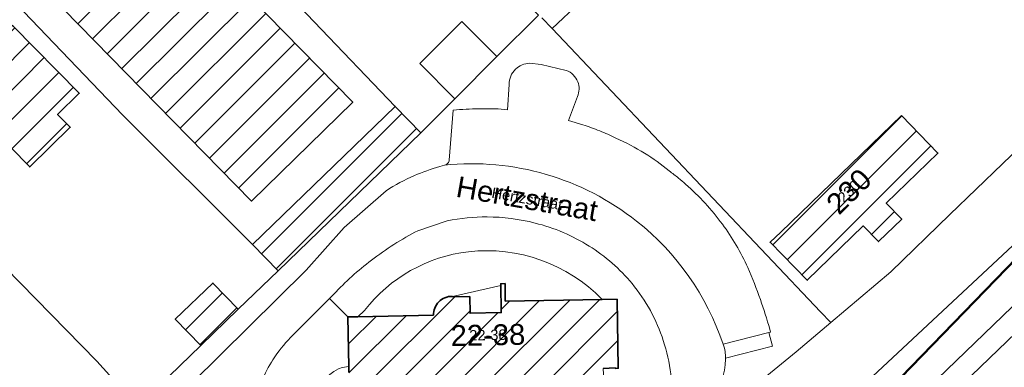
# Model space of a CAD drawing. Header units: metres. Extents: x 124322 to 125871, y 483990 to 485142.
# Tile 24 of 61: x 124645 to 124739, y 484557 to 484591. Entities that reach past the tile are written whole.
import ezdxf
from ezdxf.enums import TextEntityAlignment as Align

# ---------------------------------------------------------------- set-up
doc = ezdxf.new("R2010")
doc.units = ezdxf.units.M
for name, color, linetype, lineweight in [('00_GEO_Arcering', 252, 'Continuous', 15), ('B-RO-OG-BEBOUWING-GV', 7, 'Continuous', 35), ('B-RO-OG-BEBOUWING-T18', 7, 'Continuous', 18), ('B-RO-OG-BEBOUWING-T18 @ 0.5', 7, 'Continuous', 18), ('B-RO-OG-BEBOUWING-T18 @ 1', 7, 'Continuous', 18), ('B-RO-OG-BEBOUWING_LUIFEL-GV', 7, 'Continuous', 18), ('B-RO-OG-TERREIN_CULTUURSCHEIDING-GV', 7, 'Continuous', 0), ('B-RO-OG-TERREIN_ERF-GV', 7, 'Continuous', 0), ('B-RO-OG-TOPOGRAFIE-T18', 7, 'Continuous', 18), ('B-RO-OG-TOPOGRAFIE-T18 @ 0.5', 7, 'Continuous', 18), ('B-RO-OG-TOPOGRAFIE-T18 @ 1', 7, 'Continuous', 18), ('B-RO-OG-WATER-GV', 151, 'Continuous', 13), ('B-RO-VH-VERHARDING_OPEN-GV', 7, 'Continuous', 9)]:
    doc.layers.add(name, color=color, linetype=linetype, lineweight=lineweight)
doc.layers.add('KLICGRENS', color=6, linetype='Continuous', lineweight=50, true_color=0xff00ff)
doc.styles.add('IBstijl', font='arial.ttf', dxfattribs={"height": 2})
pattern_1 = [(45, (0, 0), (-1.414213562, 1.414213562), [])]

# ---------------------------------------------------------------- blocks, each defined once
blk = doc.blocks.new('*U155')
at = {"layer": 'B-RO-OG-TOPOGRAFIE-T18 @ 0.5', "style": 'IBstijl'}
blk.add_text('Hertzstraat', height=1, rotation=-10, dxfattribs=at).set_placement((124693.401, 484573.622), align=Align.MIDDLE)
at = {"layer": 'B-RO-OG-TOPOGRAFIE-T18 @ 1', "style": 'IBstijl'}
blk.add_text('Hertzstraat', height=2, rotation=-10, dxfattribs=at).set_placement((124693.401, 484573.622), align=Align.MIDDLE)
blk = doc.blocks.new('*U193')
at = {"layer": 'B-RO-OG-BEBOUWING-T18 @ 0.5', "style": 'IBstijl'}
blk.add_text('230', height=1, rotation=44.8, dxfattribs=at).set_placement((124724.209, 484574.34), align=Align.MIDDLE)
at = {"layer": 'B-RO-OG-BEBOUWING-T18 @ 1', "style": 'IBstijl'}
blk.add_text('230', height=2, rotation=44.8, dxfattribs=at).set_placement((124724.209, 484574.34), align=Align.MIDDLE)
blk = doc.blocks.new('*U200')
at = {"layer": 'B-RO-OG-BEBOUWING-T18 @ 0.5', "style": 'IBstijl'}
blk.add_text('22-38', height=1, rotation=1.1, dxfattribs=at).set_placement((124689.658, 484560.573), align=Align.MIDDLE)
at = {"layer": 'B-RO-OG-BEBOUWING-T18 @ 1', "style": 'IBstijl'}
blk.add_text('22-38', height=2, rotation=1.1, dxfattribs=at).set_placement((124689.658, 484560.573), align=Align.MIDDLE)

msp = doc.modelspace()

# ---------------------------------------------------------------- hatches: boundary and pattern name
at = {"layer": '00_GEO_Arcering'}
h = msp.add_hatch(dxfattribs=at)
h.set_pattern_fill('BEBOUWING', color=256)
h.set_pattern_definition(pattern_1)
h.paths.add_polyline_path([(124648.999, 484591.819), (124667.02, 484573.401), (124676.71, 484582.881), (124658.689, 484601.299)])
h = msp.add_hatch(dxfattribs=at)
h.set_pattern_fill('BEBOUWING', color=256)
h.set_pattern_definition(pattern_1)
h.paths.add_polyline_path([(124638.282, 484584.307), (124645.79, 484576.67), (124649.669, 484580.485), (124648.467, 484581.707), (124650.539, 484583.744), (124644.189, 484590.199), (124642.938, 484590.592), (124642.049, 484589.67), (124642.376, 484588.417), (124638.362, 484584.47), (124638.405, 484584.428)])
h = msp.add_hatch(dxfattribs=at)
h.set_pattern_fill('BEBOUWING', color=256)
h.set_pattern_definition(pattern_1)
h.paths.add_polyline_path([(124683.225, 484579.956), (124680.79, 484582.47), (124667.13, 484569.24), (124669.565, 484566.726)])
h = msp.add_hatch(dxfattribs=at)
h.set_pattern_fill('BEBOUWING', color=256)
h.set_pattern_definition(pattern_1)
h.paths.add_polyline_path([(124729.239, 484581.613), (124717.686, 484570.441), (124716.674, 484569.463), (124720.223, 484565.812), (124725.582, 484571.029), (124727.048, 484569.517), (124729.273, 484571.683), (124727.792, 484573.203), (124732.736, 484578.009)])
h = msp.add_hatch(dxfattribs=at)
h.set_pattern_fill('BEBOUWING', color=256)
h.set_pattern_definition(pattern_1)
h.paths.add_polyline_path([(124665.759, 484563.04), (124663.324, 484565.554), (124659.732, 484562.075), (124662.167, 484559.561)])
h = msp.add_hatch(dxfattribs=at)
h.set_pattern_fill('BEBOUWING', color=256)
h.set_pattern_definition(pattern_1)
edge = h.paths.add_edge_path()
edge.add_line((124684.456, 484562.467), (124677.207, 484562.322))
edge.add_line((124677.207, 484562.322), (124676.255, 484562.302))
edge.add_line((124676.255, 484562.302), (124676.338, 484557.548))
edge.add_line((124676.338, 484557.548), (124676.347, 484557.023))
edge.add_line((124676.347, 484557.023), (124676.349, 484556.892))
edge.add_line((124676.349, 484556.892), (124676.662, 484556.896))
edge.add_line((124676.662, 484556.896), (124676.661, 484556.966))
edge.add_line((124676.661, 484556.966), (124677.864, 484556.981))
edge.add_line((124677.864, 484556.981), (124677.94, 484552.538))
edge.add_line((124677.94, 484552.538), (124677.701, 484552.522))
edge.add_line((124677.701, 484552.522), (124677.704, 484552.406))
edge.add_line((124677.704, 484552.406), (124677.715, 484551.895))
edge.add_line((124677.715, 484551.895), (124677.87, 484544.489))
edge.add_line((124677.87, 484544.489), (124677.931, 484541.603))
edge.add_line((124677.931, 484541.603), (124684.509, 484541.741))
edge.add_line((124684.509, 484541.741), (124684.478, 484543.221))
edge.add_line((124684.478, 484543.221), (124693.497, 484543.371))
edge.add_line((124693.497, 484543.371), (124693.526, 484541.91))
edge.add_line((124693.526, 484541.91), (124700.147, 484542.035))
edge.add_line((124700.147, 484542.035), (124700.052, 484546.731))
edge.add_line((124700.052, 484546.731), (124699.938, 484552.523))
edge.add_line((124699.938, 484552.523), (124700.934, 484552.533))
edge.add_line((124700.934, 484552.533), (124700.933, 484552.638))
edge.add_line((124700.933, 484552.638), (124700.927, 484552.961))
edge.add_line((124700.927, 484552.961), (124700.827, 484552.959))
edge.add_line((124700.827, 484552.959), (124700.77, 484555.777))
edge.add_line((124700.77, 484555.777), (124700.679, 484557.369))
edge.add_line((124700.679, 484557.369), (124701.834, 484557.435))
edge.add_line((124701.834, 484557.435), (124701.838, 484557.367))
edge.add_line((124701.838, 484557.367), (124702.134, 484557.383))
edge.add_line((124702.134, 484557.383), (124702.023, 484564.002))
edge.add_line((124702.023, 484564.002), (124700.589, 484563.978))
edge.add_line((124700.589, 484563.978), (124691.311, 484563.816))
edge.add_line((124691.311, 484563.816), (124691.299, 484565.496))
edge.add_line((124691.299, 484565.496), (124690.878, 484565.481))
edge.add_line((124690.878, 484565.481), (124690.929, 484562.716))
edge.add_line((124690.929, 484562.716), (124687.943, 484562.653))
edge.add_line((124687.943, 484562.653), (124687.911, 484564.258))
edge.add_line((124687.911, 484564.258), (124686.257, 484564.241))
edge.add_line((124686.257, 484564.241), (124686.251, 484564.276))
edge.add_arc((124686.209, 484562.524), 1.753, 88.63026, 136.05928)
edge.add_arc((124686.214, 484562.52), 1.759, 136.08435, 181.73209)

# ---------------------------------------------------------------- linework, layer by layer
at = {"layer": 'B-RO-OG-BEBOUWING-GV'}
for points in [[(124648.999, 484591.819), (124667.02, 484573.401), (124676.71, 484582.881), (124658.689, 484601.299)], [(124638.282, 484584.307), (124645.79, 484576.67), (124649.669, 484580.485), (124648.467, 484581.707), (124650.539, 484583.744), (124644.189, 484590.199), (124642.938, 484590.592), (124642.049, 484589.67), (124642.376, 484588.417), (124638.362, 484584.47), (124638.405, 484584.428)], [(124683.225, 484579.956), (124680.79, 484582.47), (124667.13, 484569.24), (124669.565, 484566.726)], [(124729.239, 484581.613), (124717.686, 484570.441), (124716.674, 484569.463), (124720.223, 484565.812), (124725.582, 484571.029), (124727.048, 484569.517), (124729.273, 484571.683), (124727.792, 484573.203), (124732.736, 484578.009)], [(124665.759, 484563.04), (124663.324, 484565.554), (124659.732, 484562.075), (124662.167, 484559.561)]]:
    msp.add_lwpolyline(points, close=True, dxfattribs=at)
for points in [[(124700.679, 484557.369), (124701.834, 484557.435), (124701.838, 484557.367), (124702.134, 484557.383), (124702.023, 484564.002), (124700.589, 484563.978), (124691.311, 484563.816), (124691.299, 484565.496), (124690.878, 484565.481), (124690.929, 484562.716), (124687.943, 484562.653), (124687.911, 484564.258), (124686.257, 484564.241), (124686.251, 484564.276)], [(124684.456, 484562.467), (124677.207, 484562.322), (124676.255, 484562.302), (124676.338, 484557.548), (124676.347, 484557.023)]]:
    msp.add_lwpolyline(points, dxfattribs=at)
for points in [[(124684.947, 484563.74, 0.201852), (124684.456, 484562.467)], [(124686.251, 484564.276, 0.209954), (124684.947, 484563.74)]]:
    msp.add_lwpolyline(points, format="xyb", dxfattribs=at)
at = {"layer": 'B-RO-OG-BEBOUWING_LUIFEL-GV'}
msp.add_lwpolyline([(124690.881, 484565.3), (124686.251, 484564.276), (124687.911, 484564.258), (124687.943, 484562.653), (124690.929, 484562.716)], close=True, dxfattribs=at)
at = {"layer": 'B-RO-OG-TERREIN_CULTUURSCHEIDING-GV'}
for points in [[(124676.338, 484557.548), (124676.255, 484562.302), (124674.497, 484564.076), (124670.772, 484560.341)], [(124677.87, 484544.489), (124677.715, 484551.895), (124677.282, 484551.793), (124676.929, 484551.75), (124676.412, 484551.751), (124676.205, 484551.751), (124675.444, 484551.975), (124674.639, 484552.492), (124674.083, 484553.008), (124673.67, 484553.685), (124673.514, 484554.207), (124673.474, 484554.738), (124673.55, 484555.285), (124673.786, 484555.847), (124673.986, 484556.14), (124674.037, 484556.214), (124674.132, 484556.353), (124674.53, 484556.78), (124674.901, 484557.082), (124675.339, 484557.328), (124675.716, 484557.451), (124676.338, 484557.548)]]:
    msp.add_lwpolyline(points, dxfattribs=at)
for points in [[(124670.772, 484560.341, 0.049306), (124669.079, 484558.203)], [(124669.079, 484558.203, 0.041614), (124667.987, 484556.142)]]:
    msp.add_lwpolyline(points, format="xyb", dxfattribs=at)
at = {"layer": 'B-RO-OG-TERREIN_ERF-GV'}
msp.add_lwpolyline([(124758.442, 484645.877), (124738.657, 484626.811), (124723.677, 484612.266), (124725.549, 484610.279), (124721.501, 484606.466), (124718.257, 484609.909), (124717.472, 484610.991), (124701.1, 484594.94), (124695.816, 484589.931), (124721.502, 484562.787), (124722.479, 484561.756), (124728.23, 484566.63), (124733.89, 484572.13), (124743.95, 484581.82)], dxfattribs=at)
for points in [[(124682.586, 484603.541), (124673.386, 484613.047), (124673.149, 484612.818), (124672.939, 484613.029), (124673.17, 484613.269), (124673.295, 484613.391), (124669.831, 484617.032), (124669.022, 484617.883), (124658.4, 484607.682), (124657.672, 484606.985), (124657.514, 484606.834), (124680.79, 484582.47), (124683.225, 484579.956), (124686.485, 484583.213), (124683.128, 484586.574), (124687.16, 484590.603), (124690.517, 484587.242), (124694.505, 484591.226)], [(124657.514, 484606.834), (124655.407, 484604.456), (124645.786, 484595.084), (124643.749, 484593.105), (124654.67, 484581.67), (124667.13, 484569.24), (124680.79, 484582.47)], [(124648.999, 484591.819), (124658.689, 484601.299), (124676.71, 484582.881), (124667.02, 484573.401)], [(124643.749, 484593.105), (124643.635, 484593.224), (124630.299, 484580.463), (124652.23, 484558.07), (124656.147, 484553.731), (124662.167, 484559.561), (124659.732, 484562.075), (124663.324, 484565.554), (124665.759, 484563.04), (124669.565, 484566.726), (124667.13, 484569.24), (124654.67, 484581.67)], [(124638.282, 484584.307), (124638.405, 484584.428), (124638.362, 484584.47), (124642.376, 484588.417), (124642.049, 484589.67), (124642.938, 484590.592), (124644.189, 484590.199), (124650.539, 484583.744), (124648.467, 484581.707), (124649.669, 484580.485), (124645.79, 484576.67)], [(124690.517, 484587.242), (124687.16, 484590.603), (124683.128, 484586.574), (124686.485, 484583.213)], [(124729.239, 484581.613), (124732.736, 484578.009), (124727.792, 484573.203), (124729.273, 484571.683), (124727.048, 484569.517), (124725.582, 484571.029), (124720.223, 484565.812), (124716.674, 484569.463), (124717.686, 484570.441)]]:
    msp.add_lwpolyline(points, close=True, dxfattribs=at)
at = {"layer": 'B-RO-OG-WATER-GV'}
for points in [[(124813.779, 484649.581), (124802.3, 484638.9), (124778.29, 484615.78), (124765.35, 484603.06), (124751.87, 484590.2), (124750.06, 484587.99), (124749.12, 484586.44), (124743.95, 484581.82), (124733.89, 484572.13), (124728.23, 484566.63), (124722.479, 484561.756), (124719.18, 484558.96), (124715.66, 484556.07), (124711.332, 484551.38), (124706.47, 484546.21), (124704.139, 484544.06)], [(124724.11, 484554.4), (124754.23, 484582.52), (124771.31, 484599.28), (124782.55, 484610.75), (124798.08, 484626.05), (124799.195, 484624.908), (124800.227, 484623.851), (124823.09, 484645.596)]]:
    msp.add_lwpolyline(points, dxfattribs=at)
at = {"layer": 'B-RO-VH-VERHARDING_OPEN-GV'}
for points in [[(124784.259, 484582.344), (124784.163, 484587.803), (124803.476, 484606.341), (124808.417, 484610.855), (124805.333, 484613.997), (124797.987, 484621.721), (124800.227, 484623.851), (124799.195, 484624.908), (124783.586, 484609.668), (124784.21, 484608.955), (124781.398, 484606.165), (124782.779, 484604.749), (124719.244, 484543.409)], [(124720.674, 484541.98), (124776.739, 484596.009), (124781.549, 484590.921), (124779.901, 484582.424), (124779.14, 484582.15), (124778.106, 484582.781), (124777.55, 484583.12), (124774.9, 484580.7), (124774.85, 484579.51), (124775.09, 484579.59), (124775.17, 484579.428), (124777.921, 484573.828), (124769.049, 484564.721), (124771.129, 484562.605), (124779.39, 484570.71), (124779.824, 484570.264), (124784.541, 484574.852), (124808.752, 484598.37), (124814.758, 484592.175), (124772.742, 484551.31)], [(124694.833, 484590.97), (124695.816, 484589.931), (124701.1, 484594.94)], [(124697.161, 484585.919), (124694.742, 484586.49), (124693.648, 484586.616)], [(124691.683, 484584.56), (124691.521, 484582.163), (124690.626, 484582.231)], [(124698.747, 484580.706), (124697.356, 484581.126), (124698.227, 484583.414)], [(124686.329, 484582.11), (124685.95, 484577.34)], [(124685.49, 484576.844), (124685.049, 484576.707)], [(124679.908, 484574.389), (124675.893, 484570.863), (124672.26, 484566.786), (124658.602, 484553.282), (124657.688, 484552.527), (124651.18, 484551.568), (124651.147, 484551.582), (124635.916, 484550.037), (124635.71, 484550.017), (124636.132, 484544.468), (124652.722, 484546.153), (124657.758, 484546.68)], [(124682.957, 484570.563), (124685.769, 484571.502)], [(124685.769, 484571.502), (124682.957, 484570.563)], [(124686.251, 484564.276), (124686.257, 484564.241), (124687.911, 484564.258), (124687.943, 484562.653), (124690.929, 484562.716), (124690.878, 484565.481), (124691.299, 484565.496), (124691.311, 484563.816), (124700.589, 484563.978)], [(124670.772, 484560.341), (124674.497, 484564.076), (124674.907, 484564.487)], [(124674.907, 484564.487), (124674.497, 484564.076), (124676.255, 484562.302), (124677.207, 484562.322), (124677.852, 484562.921)], [(124700.589, 484563.978), (124702.023, 484564.002), (124702.134, 484557.383), (124701.838, 484557.367), (124701.834, 484557.435), (124700.679, 484557.369), (124700.77, 484555.777), (124700.827, 484552.959), (124700.927, 484552.961), (124700.933, 484552.638), (124702.26, 484552.678), (124707.212, 484552.726), (124707.246, 484553.568)], [(124677.852, 484562.921), (124677.207, 484562.322), (124684.456, 484562.467)], [(124712.167, 484559.706), (124716.563, 484560.816), (124716.695, 484560.849), (124716.636, 484561.123)], [(124716.563, 484560.816), (124712.167, 484559.706), (124712.311, 484559.298)], [(124712.401, 484558.351), (124716.887, 484559.493), (124716.563, 484560.816)], [(124712.311, 484559.298), (124712.167, 484559.706)], [(124712.401, 484558.247), (124712.401, 484558.351)]]:
    msp.add_lwpolyline(points, dxfattribs=at)
for points in [[(124693.648, 484586.616, 0.186104), (124692.304, 484586.048)], [(124692.304, 484586.048, 0.206288), (124691.683, 484584.56)], [(124698.26, 484584.838, 0.215597), (124697.161, 484585.919)], [(124698.227, 484583.414, 0.198727), (124698.26, 484584.838)], [(124688.799, 484582.253, 0.019819), (124686.329, 484582.11)], [(124690.626, 484582.231, 0.01533), (124688.799, 484582.253)], [(124700.355, 484580.132, 0.018517), (124698.747, 484580.706)], [(124701.915, 484579.439, 0.018855), (124700.355, 484580.132)], [(124704.652, 484577.995, 0.0357), (124701.915, 484579.439)], [(124707.017, 484576.292, 0.033427), (124704.652, 484577.995)], [(124685.049, 484576.707, 0.034569), (124682.617, 484575.845)], [(124685.827, 484577.036, -0.183564), (124685.49, 484576.844)], [(124685.49, 484576.844, -0.196046), (124703.893, 484571.48)], [(124703.893, 484571.48, 0.196046), (124685.49, 484576.844)], [(124685.95, 484577.34, -0.153444), (124685.827, 484577.036)], [(124682.617, 484575.845, 0.041467), (124679.908, 484574.389)], [(124707.9, 484575.602, 0.010878), (124707.017, 484576.292)], [(124708.581, 484575.023, 0.009589), (124707.9, 484575.602)], [(124712.099, 484571.191, 0.055242), (124708.581, 484575.023)], [(124685.769, 484571.502, -0.051642), (124689.582, 484571.887)], [(124689.582, 484571.887, 0.051642), (124685.769, 484571.502)], [(124689.582, 484571.887, -0.062755), (124694.171, 484571.295)], [(124694.171, 484571.295, 0.062755), (124689.582, 484571.887)], [(124694.171, 484571.295, -0.080235), (124699.341, 484569.096)], [(124699.341, 484569.096, 0.080235), (124694.171, 484571.295)], [(124703.893, 484571.48, -0.144747), (124712.167, 484559.706)], [(124712.167, 484559.706, 0.144747), (124703.893, 484571.48)], [(124714.534, 484567.037, 0.051186), (124712.099, 484571.191)], [(124678.5, 484567.743, -0.04492), (124682.957, 484570.563)], [(124682.957, 484570.563, 0.04492), (124678.5, 484567.743)], [(124687.802, 484568.551, 0.202112), (124677.852, 484562.921)], [(124677.852, 484562.921, -0.202112), (124687.802, 484568.551)], [(124700.589, 484563.978, 0.232502), (124687.802, 484568.551)], [(124687.802, 484568.551, -0.232502), (124700.589, 484563.978)], [(124699.341, 484569.096, -0.078054), (124703.458, 484565.501)], [(124703.458, 484565.501, 0.078054), (124699.341, 484569.096)], [(124674.907, 484564.487, -0.041313), (124678.5, 484567.743)], [(124678.5, 484567.743, 0.041313), (124674.907, 484564.487)], [(124715.738, 484563.979, 0.018307), (124714.534, 484567.037)], [(124703.458, 484565.501, -0.09239), (124706.447, 484560.03)], [(124706.447, 484560.03, 0.09239), (124703.458, 484565.501)], [(124684.456, 484562.467, -0.201852), (124684.947, 484563.74)], [(124684.947, 484563.74, -0.209954), (124686.251, 484564.276)], [(124716.636, 484561.123, 0.016898), (124715.738, 484563.979)], [(124669.079, 484558.203, -0.049306), (124670.772, 484560.341)], [(124706.447, 484560.03, -0.096733), (124707.246, 484553.568)], [(124707.246, 484553.568, 0.096733), (124706.447, 484560.03)], [(124712.311, 484559.298, -0.028766), (124712.389, 484558.669)], [(124712.389, 484558.669, 0.028766), (124712.311, 484559.298)], [(124667.987, 484556.142, -0.041614), (124669.079, 484558.203)], [(124710.842, 484554.425, 0.191694), (124712.401, 484558.247)], [(124712.389, 484558.669, -0.012561), (124712.401, 484558.351)], [(124712.401, 484558.351, 0.012561), (124712.389, 484558.669)]]:
    msp.add_lwpolyline(points, format="xyb", dxfattribs=at)
at = {"layer": 'KLICGRENS'}
msp.add_polyline3d([(124718.059, 484544.99, 0), (124766.059, 484493.99, 0), (124865.06, 484586.99, 0), (124810.06, 484637.99, 0), (124808.06, 484637.99, 0), (124718.059, 484544.99, 0)], dxfattribs=at)

# ---------------------------------------------------------------- block references
at = {"layer": 'B-RO-OG-BEBOUWING-T18'}
for name in ['*U193', '*U200']:
    msp.add_blockref(name, (0, 0), dxfattribs=at)
at = {"layer": 'B-RO-OG-TOPOGRAFIE-T18'}
msp.add_blockref('*U155', (0, 0), dxfattribs=at)

doc.saveas('drawing.dxf')
